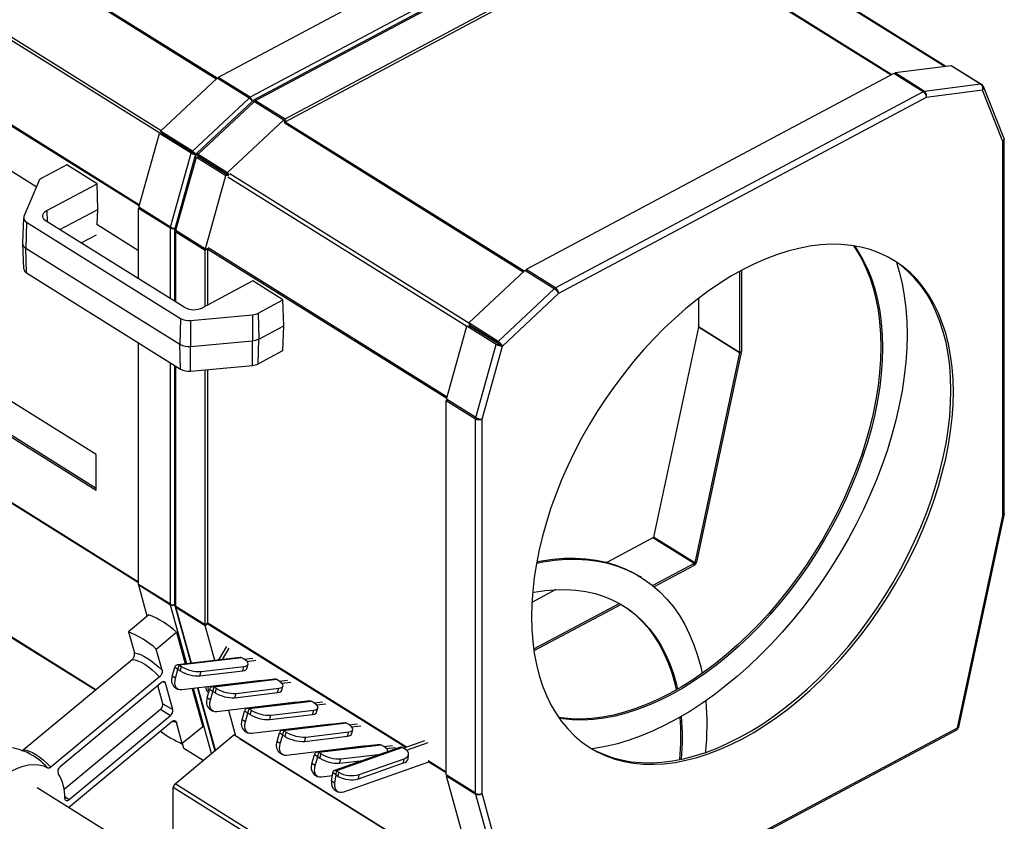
# Model space of a CAD drawing. Header units: millimetres. Extents: x 53 to 2304, y -1962 to 376.
# Tile 7 of 11: x 1621 to 2032, y -1238 to -903. Entities that reach past the tile are written whole.
import ezdxf

# ---------------------------------------------------------------- set-up
doc = ezdxf.new("R2010")
doc.units = ezdxf.units.MM

msp = doc.modelspace()

# ---------------------------------------------------------------- linework, layer by layer
at = {"color": 7, "linetype": 'Continuous', "lineweight": 25}
for p, q in [((1857.51, -845.22), (1703.67, -927.26)), ((1870.81, -853.53), (1716.97, -935.57)), ((1872.09, -854.84), (1718.39, -936.81)), ((1719.31, -936.92), (1872.95, -854.98)), ((1731.59, -944.6), (1885.24, -862.65)), ((1885.62, -863.77), (1985.18, -925.98)), ((1908.31, -860.85), (2007.33, -922.72)), ((2007.63, -922.68), (1908.66, -860.83)), ((1731.59, -945.82), (1885.24, -863.88)), ((1885.14, -863.93), (1984.79, -926.19)), ((1702.88, -927.92), (1627.25, -880.66)), ((1703.19, -927.63), (1627.66, -880.44)), ((1679.29, -950.59), (1603.42, -903.18)), ((1679.83, -949.54), (1604.2, -902.27)), ((1986.46, -925.4), (1986.34, -925.83)), ((2009.9, -922.39), (1986.46, -925.4)), ((1998.74, -933.08), (1986.46, -925.4)), ((2022.19, -930.06), (2009.9, -922.39)), ((2010.67, -922.83), (2010.64, -922.85)), ((2022.95, -930.5), (2010.67, -922.83)), ((1679.63, -949.73), (1703.27, -927.55)), ((1716.57, -935.86), (1703.27, -927.55)), ((1716.97, -935.57), (1703.67, -927.26)), ((1703.67, -927.26), (1703.67, -927.8)), ((1985.94, -925.58), (1832.29, -1007.52)), ((1998.22, -933.26), (1985.94, -925.58)), ((1670.62, -980.97), (1594.92, -933.67)), ((1670.73, -980.58), (1595.03, -933.27)), ((1998.22, -933.26), (1844.57, -1015.2)), ((1998.74, -933.08), (1998.6, -933.58)), ((2022.19, -930.06), (1998.74, -933.08)), ((2022.95, -932.59), (1999.53, -935.6)), ((2022.95, -930.5), (2022.73, -930.71)), ((2031.47, -954.07), (2022.95, -932.59)), ((2031.94, -952.55), (2023.38, -930.98)), ((1692.93, -958.04), (1716.57, -935.86)), ((1717.97, -937.11), (1694.54, -959.08)), ((1695.34, -959.29), (1718.78, -937.3)), ((1716.97, -935.57), (1716.97, -936.15)), ((1718.78, -937.3), (1731.07, -944.98)), ((1719.31, -936.92), (1719.31, -937.63)), ((1719.31, -936.92), (1731.59, -944.6)), ((1999.53, -935.6), (1845.84, -1017.57)), ((1707.62, -966.97), (1731.07, -944.98)), ((1731.07, -944.98), (1731.44, -945.92)), ((1731.2, -946.12), (1831.09, -1008.54)), ((1731.34, -945.67), (1731.59, -945.82)), ((1731.59, -944.6), (1731.59, -945.82)), ((1731.68, -945.77), (1831.5, -1008.15)), ((1692.93, -958.04), (1679.63, -949.73)), ((1679.63, -949.73), (1679.88, -950.36)), ((1627.69, -972.98), (1594.83, -952.44)), ((1670.48, -981.49), (1679.09, -950.62)), ((1679.09, -950.62), (1679.78, -950.53)), ((1692.39, -958.93), (1679.09, -950.62)), ((1693.08, -958.84), (1679.78, -950.53)), ((1693.18, -958.67), (1679.88, -950.36)), ((2031.47, -1110.54), (2031.47, -954.07)), ((2032.08, -1109.73), (2032.08, -953.26)), ((1692.93, -958.04), (1693.18, -958.67)), ((1683.78, -989.8), (1692.39, -958.93)), ((1694.05, -959.9), (1685.52, -990.5)), ((1686.04, -991.16), (1694.58, -960.55)), ((1692.39, -958.93), (1693.08, -958.84)), ((1693.6, -959.04), (1694.28, -959.47)), ((1694.21, -959.74), (1694.28, -959.47)), ((1694.28, -959.47), (1694.49, -959.28)), ((1695.6, -960.28), (1694.58, -959.64)), ((1694.58, -960.55), (1695.61, -960.41)), ((1694.58, -960.55), (1706.86, -968.22)), ((1695.34, -959.29), (1707.62, -966.97)), ((1695.34, -959.29), (1695.71, -960.24)), ((1695.61, -960.41), (1707.89, -968.09)), ((1695.71, -960.24), (1708, -967.92)), ((1640.42, -963.78), (1630, -969.33)), ((1653.04, -971.66), (1640.42, -963.78)), ((1652.69, -1084.87), (1466.91, -968.78)), ((1628.67, -970.65), (1622.53, -985.37)), ((1698.32, -998.83), (1706.86, -968.22)), ((1706.86, -968.22), (1707.89, -968.09)), ((1707.62, -966.97), (1708, -967.92)), ((1707.68, -968.77), (1807.55, -1031.18)), ((1707.8, -968.43), (1707.89, -968.09)), ((1708, -967.92), (1708.26, -967.67)), ((1708.51, -967.4), (1808.4, -1029.82)), ((1632.1, -982.83), (1653.04, -971.66)), ((1653.35, -982.47), (1653.04, -971.66)), ((1632.1, -982.83), (1632.24, -987.55)), ((1637.57, -990.88), (1653.35, -982.47)), ((1653.16, -988.68), (1653.35, -982.47)), ((1670.41, -981.97), (1670.86, -981.73)), ((1670.41, -1011.4), (1670.41, -981.97)), ((1683.71, -990.28), (1670.41, -981.97)), ((1683.78, -989.8), (1670.48, -981.49)), ((1473.07, -986.63), (1652.69, -1098.88)), ((1622.4, -985.92), (1621.95, -996.53)), ((1689.48, -1023.32), (1631.8, -987.28)), ((1472.95, -987.41), (1652.69, -1099.73)), ((1623.61, -987.76), (1623.27, -998.56)), ((1623.61, -987.76), (1687.99, -1027.99)), ((1670.41, -999.67), (1652.98, -988.78)), ((1683.71, -990.28), (1684.2, -990.02)), ((1683.71, -1019.71), (1683.71, -990.28)), ((1685.45, -991.02), (1685.45, -1020.8)), ((1686.04, -991.16), (1698.32, -998.83)), ((1646.43, -996.42), (1652.85, -992.99)), ((1685.95, -991.79), (1686.54, -991.47)), ((1685.95, -991.79), (1698.23, -999.46)), ((1685.95, -1021.11), (1685.95, -991.79)), ((1621.95, -996.67), (1622.4, -1007.28)), ((1623.27, -998.56), (1687.65, -1038.79)), ((1623.61, -1008.99), (1623.27, -998.56)), ((1698.23, -999.46), (1699.33, -998.88)), ((1698.23, -1022.94), (1698.23, -999.46)), ((1698.32, -998.83), (1699.35, -998.7)), ((1699.11, -998.73), (1699.33, -998.88)), ((1699.33, -1022.35), (1699.33, -998.88)), ((1699.33, -998.98), (1799.14, -1061.35)), ((1699.42, -998.4), (1799.29, -1060.81)), ((1670.41, -1138.43), (1451.4, -1001.57)), ((1670.41, -1138.17), (1451.63, -1001.46)), ((1844.57, -1015.2), (1832.29, -1007.52)), ((1832.29, -1007.52), (1832.29, -1008.23)), ((1623.61, -1008.99), (1687.99, -1049.22)), ((1808.32, -1029.89), (1831.77, -1007.9)), ((1844.05, -1015.58), (1831.77, -1007.9)), ((1921.51, -1008.33), (1921.51, -1042.26)), ((1922.24, -1007.93), (1922.24, -1041.87)), ((1718.12, -1012.33), (1697.18, -1023.49)), ((1730.74, -1020.21), (1718.12, -1012.33)), ((1820.6, -1037.57), (1844.05, -1015.58)), ((1844.57, -1015.2), (1844.57, -1015.96)), ((1822.42, -1039.53), (1845.84, -1017.57)), ((1904.34, -1019.62), (1904.34, -1031.54)), ((1720.32, -1025.77), (1730.74, -1020.21)), ((1731.04, -1031.02), (1730.74, -1020.21)), ((1687.99, -1027.99), (1687.65, -1038.79)), ((1692.04, -1028.81), (1717.94, -1026.43)), ((1717.94, -1026.43), (1718.01, -1037.31)), ((1720.32, -1025.77), (1720.62, -1036.58)), ((1692.04, -1028.81), (1692.11, -1039.68)), ((1720.62, -1036.58), (1731.04, -1031.02)), ((1730.74, -1041.44), (1731.04, -1031.02)), ((1799.02, -1061.76), (1807.56, -1031.15)), ((1807.56, -1031.15), (1808.59, -1031.01)), ((1819.84, -1038.82), (1807.56, -1031.15)), ((1820.6, -1037.57), (1808.32, -1029.89)), ((1808.32, -1029.89), (1808.7, -1030.84)), ((1820.88, -1038.69), (1808.59, -1031.01)), ((1820.98, -1038.52), (1808.7, -1030.84)), ((1904.33, -1031.63), (1885.59, -1119.34)), ((1921.5, -1042.35), (1904.33, -1031.63)), ((1921.51, -1042.26), (1904.34, -1031.54)), ((1720.32, -1047), (1720.62, -1036.58)), ((1670.41, -1139.12), (1670.41, -1038.24)), ((1687.99, -1049.22), (1687.65, -1038.79)), ((1692.04, -1050.04), (1692.11, -1039.68)), ((1692.11, -1039.68), (1718.01, -1037.31)), ((1717.94, -1047.66), (1718.01, -1037.31)), ((1811.31, -1069.44), (1819.84, -1038.82)), ((1813.9, -1070.1), (1822.42, -1039.53)), ((1819.84, -1038.82), (1820.88, -1038.69)), ((1820.6, -1037.57), (1820.98, -1038.52)), ((1821.4, -1038.89), (1822.42, -1039.53)), ((1720.32, -1047), (1730.74, -1041.44)), ((1921.5, -1042.35), (1902.76, -1130.07)), ((1922.2, -1042.19), (1903.47, -1129.9)), ((1922.2, -1042.19), (1921.5, -1042.35)), ((1921.51, -1042.26), (1922.24, -1041.87)), ((1683.71, -1147.43), (1683.71, -1046.55)), ((1685.45, -1047.64), (1685.45, -1147.49)), ((1685.95, -1148.19), (1685.95, -1047.95)), ((1692.04, -1050.04), (1717.94, -1047.66)), ((1698.23, -1155.87), (1698.23, -1049.47)), ((1699.33, -1155.28), (1699.33, -1049.37)), ((1798.93, -1062.39), (1799.52, -1062.07)), ((1811.21, -1070.07), (1798.93, -1062.39)), ((1798.93, -1218.79), (1798.93, -1062.39)), ((1811.31, -1069.44), (1799.02, -1061.76)), ((1811.21, -1070.07), (1811.86, -1069.72)), ((1811.21, -1226.47), (1811.21, -1070.07)), ((1813.9, -1226.57), (1813.9, -1070.1)), ((1652.69, -1099.73), (1652.69, -1084.87)), ((1518.79, -1099.79), (1652.4, -1183.28)), ((1652.54, -1183.17), (1518.93, -1099.67)), ((2012.55, -1199.09), (2031.47, -1110.54)), ((2013.11, -1198.76), (2032.03, -1110.15)), ((1885.31, -1119.73), (1866.08, -1129.99)), ((1902.48, -1130.46), (1885.31, -1119.73)), ((1902.76, -1130.07), (1885.59, -1119.34)), ((1902.48, -1130.46), (1885.23, -1139.66)), ((1902.48, -1131.28), (1902.48, -1130.46)), ((1902.76, -1130.07), (1903.47, -1129.9)), ((1902.48, -1131.28), (1885.83, -1140.16)), ((1683.71, -1147.43), (1670.41, -1139.12)), ((1670.45, -1139.47), (1670.68, -1139.28)), ((1683.75, -1147.78), (1670.45, -1139.47)), ((1674.04, -1152.43), (1670.45, -1139.47)), ((1880.52, -1136.31), (1879.84, -1135.89)), ((1844.79, -1141.34), (1834.7, -1146.72)), ((1683.75, -1147.78), (1684.01, -1147.56)), ((1871.27, -1147.1), (1835.44, -1166.21)), ((1872.01, -1147.53), (1835.55, -1166.97)), ((1690.54, -1172.3), (1683.75, -1147.78)), ((1685.52, -1148.01), (1692.18, -1172.1)), ((1685.95, -1148.19), (1698.23, -1155.87)), ((1686.01, -1148.64), (1686.29, -1148.4)), ((1686.01, -1148.64), (1698.29, -1156.31)), ((1692.49, -1172.06), (1686.01, -1148.64)), ((1674.73, -1151.86), (1666.21, -1158.94)), ((1698.23, -1155.87), (1699.33, -1155.28)), ((1698.29, -1156.31), (1699.35, -1155.43)), ((1699.33, -1155.19), (1782.38, -1207.09)), ((1699.38, -1155.57), (1782.02, -1207.21)), ((1666.21, -1158.94), (1668.66, -1167.81)), ((1677.75, -1166.15), (1686.26, -1159.07)), ((1686.26, -1159.07), (1689.94, -1172.37)), ((1702.32, -1170.89), (1698.29, -1156.31)), ((1680.2, -1175.02), (1677.75, -1166.15)), ((1703.94, -1170.7), (1707.24, -1165.12)), ((1705.44, -1170.52), (1708.26, -1165.75)), ((1622.25, -1208.35), (1667.68, -1170.58)), ((1712.8, -1169.64), (1686.65, -1172.76)), ((1713.55, -1169.83), (1687.4, -1172.94)), ((1714.5, -1170.42), (1713.55, -1169.83)), ((1714.54, -1170.44), (1718.08, -1170.02)), ((1715.64, -1171.32), (1719.44, -1170.87)), ((1684.5, -1177.51), (1685.52, -1173.9)), ((1686.88, -1174.75), (1685.52, -1173.9)), ((1685.86, -1178.35), (1686.88, -1174.75)), ((1686.88, -1174.75), (1687.4, -1172.94)), ((1686.88, -1174.75), (1687.83, -1175.34)), ((1687.4, -1172.94), (1688.35, -1173.54)), ((1687.83, -1175.34), (1688.35, -1173.54)), ((1696.03, -1177.39), (1713.93, -1175.26)), ((1696.03, -1177.39), (1696.55, -1175.59)), ((1696.55, -1175.59), (1714.44, -1173.46)), ((1713.93, -1175.26), (1714.44, -1173.46)), ((1715.63, -1174.36), (1716.14, -1172.55)), ((1679.22, -1177.79), (1633.78, -1215.55)), ((1679.9, -1180.23), (1637.67, -1215.33)), ((1680.65, -1179.83), (1681.7, -1180.43)), ((1684.74, -1191.42), (1681.7, -1180.43)), ((1685.86, -1178.35), (1684.5, -1177.51)), ((1721.77, -1179.3), (1688.45, -1183.27)), ((1727.39, -1178.76), (1701.23, -1181.88)), ((1728.14, -1178.94), (1701.98, -1182.06)), ((1729.09, -1179.54), (1728.14, -1178.94)), ((1729.13, -1179.56), (1732.67, -1179.13)), ((1730.23, -1180.44), (1734.03, -1179.98)), ((1680.52, -1189), (1678.43, -1181.45)), ((1685.45, -1182.1), (1686.81, -1182.95)), ((1692.81, -1182.75), (1697.2, -1198.62)), ((1700.92, -1209.84), (1693.41, -1182.68)), ((1695.05, -1182.49), (1702.3, -1208.7)), ((1702.56, -1208.48), (1695.36, -1182.45)), ((1699.09, -1186.62), (1700.11, -1183.01)), ((1699.41, -1184.01), (1699.77, -1184.23)), ((1701.47, -1183.86), (1700.11, -1183.01)), ((1700.45, -1187.47), (1701.47, -1183.86)), ((1701.47, -1183.86), (1701.98, -1182.06)), ((1701.47, -1183.86), (1702.42, -1184.46)), ((1701.98, -1182.06), (1702.93, -1182.65)), ((1702.42, -1184.46), (1702.93, -1182.65)), ((1706.11, -1181.17), (1706.03, -1181.31)), ((1710.62, -1186.51), (1728.52, -1184.38)), ((1710.62, -1186.51), (1711.14, -1184.7)), ((1711.14, -1184.7), (1729.03, -1182.57)), ((1728.52, -1184.38), (1729.03, -1182.57)), ((1730.22, -1183.47), (1730.73, -1181.67)), ((1700.45, -1187.47), (1699.09, -1186.62)), ((1736.36, -1188.42), (1703.04, -1192.39)), ((1741.98, -1187.88), (1715.82, -1190.99)), ((1742.73, -1188.06), (1716.57, -1191.18)), ((1743.68, -1188.65), (1742.73, -1188.06)), ((1743.71, -1188.67), (1747.26, -1188.25)), ((1639.31, -1224.77), (1679.59, -1191.29)), ((1679.59, -1191.29), (1683.7, -1193.98)), ((1680.52, -1189), (1684.74, -1191.42)), ((1700.04, -1191.22), (1701.4, -1192.07)), ((1711.09, -1202.59), (1708.1, -1191.79)), ((1713.68, -1195.74), (1714.7, -1192.13)), ((1716.06, -1192.98), (1714.7, -1192.13)), ((1716.06, -1192.98), (1716.57, -1191.18)), ((1716.57, -1191.18), (1717.52, -1191.77)), ((1717.01, -1193.57), (1717.52, -1191.77)), ((1725.72, -1193.82), (1743.62, -1191.69)), ((1743.11, -1193.49), (1743.62, -1191.69)), ((1744.81, -1192.59), (1745.32, -1190.79)), ((1744.82, -1189.55), (1748.62, -1189.1)), ((1641.16, -1232.34), (1684.37, -1196.42)), ((1641.47, -1229.08), (1683.7, -1193.98)), ((1688.69, -1205.7), (1686.23, -1196.83)), ((1715.04, -1196.59), (1713.68, -1195.74)), ((1715.04, -1196.59), (1716.06, -1192.98)), ((1716.06, -1192.98), (1717.01, -1193.57)), ((1725.21, -1195.63), (1743.11, -1193.49)), ((1725.21, -1195.63), (1725.72, -1193.82)), ((1756.57, -1196.99), (1730.41, -1200.11)), ((1697.2, -1198.62), (1688.69, -1205.7)), ((1714.63, -1200.34), (1715.99, -1201.18)), ((1750.95, -1197.54), (1717.63, -1201.51)), ((1730.65, -1202.1), (1731.16, -1200.29)), ((1757.32, -1197.18), (1731.16, -1200.29)), ((1731.16, -1200.29), (1732.11, -1200.89)), ((1731.6, -1202.69), (1732.11, -1200.89)), ((1740.31, -1202.94), (1758.21, -1200.81)), ((1758.27, -1197.77), (1757.32, -1197.18)), ((1757.7, -1202.61), (1758.21, -1200.81)), ((1758.3, -1197.79), (1761.85, -1197.37)), ((1759.4, -1201.71), (1759.91, -1199.9)), ((1759.41, -1198.67), (1763.21, -1198.22)), ((1832.35, -1295.86), (2012.23, -1199.93)), ((1832.81, -1294.95), (2012.55, -1199.09)), ((1685.65, -1222.53), (1710.27, -1202.07)), ((1687.6, -1205.28), (1688.88, -1206.08)), ((1807.31, -1262.71), (1710.27, -1202.07)), ((1712.64, -1203.51), (1811.77, -1265.46)), ((1712.67, -1203.57), (1712.65, -1203.52)), ((1728.27, -1204.86), (1729.29, -1201.25)), ((1729.62, -1205.7), (1728.27, -1204.86)), ((1730.65, -1202.1), (1729.29, -1201.25)), ((1729.62, -1205.7), (1730.65, -1202.1)), ((1730.65, -1202.1), (1731.6, -1202.69)), ((1739.8, -1204.74), (1757.7, -1202.61)), ((1739.8, -1204.74), (1740.31, -1202.94)), ((1781.02, -1207.57), (1790.06, -1204.38)), ((1782.3, -1208.44), (1791.42, -1205.23)), ((1623.8, -1209.37), (1623.99, -1209.45)), ((1688.81, -1205.83), (1688.48, -1205.63)), ((1689.34, -1207.74), (1688.76, -1205.64)), ((1697.39, -1212.78), (1689.34, -1207.74)), ((1718.44, -1207.13), (1718.41, -1207.16)), ((1718.46, -1207.19), (1718.45, -1207.14)), ((1719.81, -1207.99), (1719.77, -1208.01)), ((1765.54, -1206.65), (1732.22, -1210.62)), ((1771.16, -1206.11), (1745, -1209.23)), ((1745.24, -1211.21), (1745.75, -1209.41)), ((1771.91, -1206.29), (1745.75, -1209.41)), ((1745.75, -1209.41), (1746.7, -1210)), ((1779.78, -1207.21), (1752.23, -1216.91)), ((1780.68, -1207.36), (1753.14, -1217.06)), ((1772.86, -1206.89), (1771.91, -1206.29)), ((1772.89, -1206.91), (1776.44, -1206.48)), ((1774, -1207.79), (1777.8, -1207.33)), ((1774.48, -1209.07), (1774.5, -1209.02)), ((1781.63, -1207.95), (1780.68, -1207.36)), ((1729.22, -1209.45), (1730.57, -1210.3)), ((1742.86, -1213.97), (1743.88, -1210.37)), ((1745.24, -1211.21), (1743.88, -1210.37)), ((1744.21, -1214.82), (1745.24, -1211.21)), ((1745.24, -1211.21), (1746.19, -1211.81)), ((1746.19, -1211.81), (1746.7, -1210)), ((1754.39, -1213.86), (1754.9, -1212.05)), ((1754.39, -1213.86), (1764.22, -1212.69)), ((1754.9, -1212.05), (1771.7, -1210.05)), ((1791.56, -1213.45), (1756.07, -1225.95)), ((1762.51, -1218.66), (1781.36, -1212.02)), ((1781.12, -1213.76), (1781.36, -1212.02)), ((1782.99, -1212.03), (1783.23, -1210.29)), ((1791.42, -1212.74), (1798.93, -1217.43)), ((1791.46, -1213.11), (1798.93, -1217.78)), ((1744.21, -1214.82), (1742.86, -1213.97)), ((1752.9, -1218.79), (1753.14, -1217.06)), ((1753.14, -1217.06), (1754.09, -1217.65)), ((1762.27, -1220.4), (1781.12, -1213.76)), ((1743.81, -1218.57), (1745.16, -1219.42)), ((1751.37, -1219.2), (1746.81, -1219.74)), ((1751.07, -1221.42), (1751.54, -1217.95)), ((1752.43, -1222.27), (1751.07, -1221.42)), ((1752.9, -1218.79), (1751.54, -1217.95)), ((1752.43, -1222.27), (1752.9, -1218.79)), ((1752.9, -1218.79), (1753.85, -1219.39)), ((1753.85, -1219.39), (1754.09, -1217.65)), ((1762.27, -1220.4), (1762.51, -1218.66)), ((1811.21, -1226.47), (1798.93, -1218.79)), ((1798.99, -1219.24), (1799.27, -1219.01)), ((1811.27, -1226.92), (1798.99, -1219.24)), ((1817.93, -1287.71), (1798.99, -1219.24)), ((1744.49, -1296.91), (1628.11, -1224.19)), ((1781.93, -1284.68), (1684.89, -1224.04)), ((1684.89, -1259.67), (1684.89, -1224.04)), ((1782.69, -1283.17), (1685.65, -1222.53)), ((1752.24, -1224.98), (1753.6, -1225.83)), ((1639.61, -1227.86), (1641.47, -1229.08)), ((1811.27, -1226.92), (1811.61, -1226.64)), ((1830.21, -1295.39), (1811.27, -1226.92)), ((1832.81, -1294.95), (1813.9, -1226.57))]:
    msp.add_line(p, q, dxfattribs=at)
at = {"color": 7, "linetype": 'Continuous', "lineweight": 25, "flags": 128}
for points in [[(1695.59, -960.27), (1695.58, -960.27), (1695.53, -960.37)], [(1631.8, -987.28), (1631.15, -986.78), (1630.69, -986.23), (1630.42, -985.63), (1630.36, -985.01), (1630.5, -984.4), (1630.85, -983.82), (1631.39, -983.29), (1632.1, -982.83)], [(2010.83, -1058.67), (2010.7, -1053.44), (2010.31, -1048.35), (2009.67, -1043.44), (2008.77, -1038.71), (2007.61, -1034.17), (2006.21, -1029.85), (2004.57, -1025.74), (2002.68, -1021.87), (2000.56, -1018.25), (1998.21, -1014.88), (1995.64, -1011.78), (1992.85, -1008.96), (1989.86, -1006.42), (1986.68, -1004.17), (1983.3, -1002.22), (1979.75, -1000.57), (1976.03, -999.23), (1972.15, -998.2), (1968.13, -997.48), (1963.97, -997.09), (1959.69, -997.01), (1955.31, -997.25), (1950.83, -997.81), (1946.26, -998.69), (1941.63, -999.88), (1936.94, -1001.38), (1932.21, -1003.19), (1927.46, -1005.29), (1922.68, -1007.69), (1917.91, -1010.38), (1913.15, -1013.35), (1908.42, -1016.59), (1903.74, -1020.09), (1899.1, -1023.84), (1894.54, -1027.83), (1890.06, -1032.05), (1885.67, -1036.49), (1881.4, -1041.13), (1877.24, -1045.95), (1873.22, -1050.96), (1869.34, -1056.12), (1865.62, -1061.43), (1862.07, -1066.87), (1858.69, -1072.42), (1855.5, -1078.07), (1852.51, -1083.8), (1849.73, -1089.6), (1847.16, -1095.44), (1844.81, -1101.31), (1842.69, -1107.2), (1840.8, -1113.08), (1839.15, -1118.94), (1837.75, -1124.76), (1836.6, -1130.52), (1835.7, -1136.22), (1835.06, -1141.82), (1834.67, -1147.31), (1834.54, -1152.69), (1834.67, -1157.92), (1835.06, -1163.01), (1835.7, -1167.92), (1836.6, -1172.65), (1837.75, -1177.19), (1839.15, -1181.51), (1840.8, -1185.62), (1842.69, -1189.48), (1844.81, -1193.11), (1847.16, -1196.47), (1849.73, -1199.57), (1852.51, -1202.4), (1855.5, -1204.94), (1858.69, -1207.19), (1862.07, -1209.14), (1865.62, -1210.79), (1869.34, -1212.13), (1873.22, -1213.16), (1877.24, -1213.87), (1881.4, -1214.27), (1885.67, -1214.35), (1890.06, -1214.1), (1894.54, -1213.54), (1899.1, -1212.67), (1903.74, -1211.48), (1908.42, -1209.98), (1913.15, -1208.17), (1917.91, -1206.07), (1922.68, -1203.66), (1927.46, -1200.98), (1932.21, -1198.01), (1936.94, -1194.77), (1941.63, -1191.27), (1946.26, -1187.52), (1950.83, -1183.52), (1955.31, -1179.31), (1959.69, -1174.87), (1963.97, -1170.23), (1968.13, -1165.4), (1972.15, -1160.4), (1976.03, -1155.24), (1979.75, -1149.93), (1983.3, -1144.49), (1986.68, -1138.94), (1989.86, -1133.29), (1992.85, -1127.55), (1995.64, -1121.76), (1998.21, -1115.92), (2000.56, -1110.04), (2002.68, -1104.16), (2004.57, -1098.28), (2006.21, -1092.42), (2007.61, -1086.6), (2008.77, -1080.83), (2009.67, -1075.14), (2010.31, -1069.54), (2010.7, -1064.04), (2010.83, -1058.67)], [(1969.13, -997.63), (1970.26, -999.32), (1972.38, -1002.95), (1974.27, -1006.82), (1975.91, -1010.92), (1977.31, -1015.25), (1978.47, -1019.78), (1979.37, -1024.51), (1980.01, -1029.43), (1980.4, -1034.51), (1980.53, -1039.75), (1980.4, -1045.12), (1980.01, -1050.62), (1979.37, -1056.22), (1978.47, -1061.91), (1977.31, -1067.67), (1975.91, -1073.49), (1974.27, -1079.35), (1972.38, -1085.23), (1970.26, -1091.12), (1967.91, -1096.99), (1965.34, -1102.83), (1962.55, -1108.63), (1959.56, -1114.36), (1956.38, -1120.01), (1953, -1125.56), (1949.45, -1131), (1945.73, -1136.31), (1941.85, -1141.47), (1937.83, -1146.48), (1933.67, -1151.31), (1929.39, -1155.94), (1925.01, -1160.38), (1920.53, -1164.6), (1915.96, -1168.59), (1911.33, -1172.34), (1906.64, -1175.84), (1901.91, -1179.08), (1897.16, -1182.05), (1892.38, -1184.74), (1887.61, -1187.14), (1882.85, -1189.25), (1878.12, -1191.05), (1873.44, -1192.55), (1868.8, -1193.74), (1864.24, -1194.62), (1859.76, -1195.18), (1855.37, -1195.42), (1851.1, -1195.34), (1846.94, -1194.95), (1845.94, -1194.8)], [(1969.56, -997.7), (1970.94, -999.75), (1973.06, -1003.37), (1974.95, -1007.24), (1976.59, -1011.34), (1977.99, -1015.67), (1979.15, -1020.2), (1980.04, -1024.94), (1980.69, -1029.85), (1981.08, -1034.93), (1981.21, -1040.17), (1981.08, -1045.54), (1980.69, -1051.04), (1980.04, -1056.64), (1979.15, -1062.33), (1977.99, -1068.1), (1976.59, -1073.92), (1974.95, -1079.78), (1973.06, -1085.66), (1970.94, -1091.54), (1968.59, -1097.42), (1966.02, -1103.26), (1963.23, -1109.05), (1960.24, -1114.78), (1957.05, -1120.43), (1953.68, -1125.99), (1950.13, -1131.43), (1946.4, -1136.73), (1942.53, -1141.9), (1938.51, -1146.9), (1934.35, -1151.73), (1930.07, -1156.37), (1925.69, -1160.8), (1921.21, -1165.02), (1916.64, -1169.02), (1912.01, -1172.77), (1907.32, -1176.27), (1902.59, -1179.51), (1897.83, -1182.47), (1893.06, -1185.16), (1888.29, -1187.56), (1883.53, -1189.67), (1878.8, -1191.48), (1874.11, -1192.98), (1869.48, -1194.17), (1864.92, -1195.04), (1860.44, -1195.6), (1856.05, -1195.84), (1851.77, -1195.77), (1847.62, -1195.37), (1846.19, -1195.16)], [(2009.81, -1058.04), (2009.68, -1052.8), (2009.29, -1047.72), (2008.65, -1042.8), (2007.75, -1038.07), (2006.6, -1033.53), (2005.2, -1029.21), (2003.55, -1025.11), (2001.66, -1021.24), (1999.54, -1017.61), (1997.19, -1014.25), (1994.62, -1011.15), (1991.84, -1008.32), (1988.85, -1005.78), (1985.76, -1003.6)], [(1987.01, -1004.43), (1988.24, -1008.55), (1989.41, -1013.41), (1990.32, -1018.47), (1990.97, -1023.71), (1991.36, -1029.12), (1991.49, -1034.69), (1991.36, -1040.39), (1990.97, -1046.21), (1990.32, -1052.15), (1989.41, -1058.18), (1988.24, -1064.28), (1986.83, -1070.45), (1985.16, -1076.66), (1983.25, -1082.89), (1981.1, -1089.14), (1978.72, -1095.39), (1976.11, -1101.61), (1973.28, -1107.79), (1970.24, -1113.92), (1966.99, -1119.98), (1963.55, -1125.95), (1959.92, -1131.82), (1956.11, -1137.57), (1952.14, -1143.19), (1948.01, -1148.65), (1943.73, -1153.96), (1939.32, -1159.09), (1934.79, -1164.02), (1930.14, -1168.76), (1925.4, -1173.27), (1920.57, -1177.56), (1915.67, -1181.61), (1910.71, -1185.41), (1905.7, -1188.95), (1900.66, -1192.22), (1895.6, -1195.21), (1890.53, -1197.91), (1885.47, -1200.32), (1880.42, -1202.43), (1875.42, -1204.23), (1870.45, -1205.73), (1865.55, -1206.9), (1860.72, -1207.77), (1859.89, -1207.88)], [(1821.17, -1038.64), (1821.12, -1038.72), (1821.07, -1038.8)], [(1858.58, -1207.12), (1861.05, -1208.51), (1864.6, -1210.16), (1868.32, -1211.5), (1872.2, -1212.52), (1876.22, -1213.24), (1880.38, -1213.63), (1884.66, -1213.71), (1889.04, -1213.47), (1893.52, -1212.91), (1898.08, -1212.03), (1902.72, -1210.84), (1907.41, -1209.34), (1912.14, -1207.54), (1916.89, -1205.43), (1921.67, -1203.03), (1926.44, -1200.34), (1931.2, -1197.37), (1935.93, -1194.13), (1940.61, -1190.63), (1945.25, -1186.88), (1949.81, -1182.89), (1954.29, -1178.67), (1958.68, -1174.23), (1962.95, -1169.59), (1967.11, -1164.77), (1971.13, -1159.76), (1975.01, -1154.6), (1978.73, -1149.29), (1982.28, -1143.85), (1985.66, -1138.3), (1988.85, -1132.65), (1991.84, -1126.92), (1994.62, -1121.12), (1997.19, -1115.28), (1999.54, -1109.41), (2001.66, -1103.52), (2003.55, -1097.64), (2005.2, -1091.78), (2006.6, -1085.96), (2007.75, -1080.2), (2008.65, -1074.51), (2009.29, -1068.9), (2009.68, -1063.41), (2009.81, -1058.04)], [(1836.64, -1130.3), (1839.37, -1129.76), (1844.16, -1129.06), (1848.86, -1128.67), (1853.45, -1128.61), (1857.92, -1128.86), (1862.27, -1129.44), (1866.48, -1130.34), (1870.53, -1131.56), (1874.43, -1133.09), (1878.15, -1134.92), (1881.69, -1137.07), (1885.04, -1139.51), (1888.19, -1142.25), (1891.13, -1145.27), (1893.85, -1148.57), (1896.35, -1152.14), (1898.62, -1155.97), (1900.65, -1160.04), (1902.45, -1164.36), (1903.99, -1168.9), (1905.28, -1173.66), (1905.89, -1176.38)], [(1836.75, -1129.71), (1838.69, -1129.34), (1843.48, -1128.63), (1848.18, -1128.25), (1852.77, -1128.18), (1857.25, -1128.44), (1861.59, -1129.02), (1865.8, -1129.92), (1869.86, -1131.13), (1873.75, -1132.66), (1877.47, -1134.5), (1879.84, -1135.89)], [(1834.99, -1142.56), (1835.65, -1142.43), (1840.17, -1141.73), (1844.6, -1141.35), (1848.93, -1141.29), (1853.14, -1141.54), (1857.22, -1142.11), (1861.16, -1143), (1864.95, -1144.21), (1868.58, -1145.72), (1872.04, -1147.54), (1875.31, -1149.66), (1878.39, -1152.08), (1881.26, -1154.78), (1883.93, -1157.76), (1886.38, -1161.01), (1888.6, -1164.52), (1890.59, -1168.28), (1892.34, -1172.28), (1893.85, -1176.51), (1895.11, -1180.96), (1895.59, -1182.97)], [(1872.76, -1147.97), (1874.63, -1149.24), (1877.71, -1151.65), (1880.58, -1154.35), (1883.25, -1157.33), (1885.7, -1160.58), (1887.92, -1164.09), (1889.91, -1167.86), (1891.66, -1171.86), (1893.17, -1176.09), (1894.43, -1180.53), (1895.06, -1183.26)], [(1668.66, -1167.81), (1669.85, -1168.03), (1671.16, -1168.46), (1672.55, -1169.11), (1674.03, -1169.95), (1675.55, -1170.98), (1677.1, -1172.18), (1678.66, -1173.53), (1680.2, -1175.02)], [(1667.68, -1170.58), (1668.82, -1170.69), (1670.11, -1171.06), (1671.5, -1171.66), (1672.99, -1172.5), (1674.53, -1173.56), (1676.11, -1174.81), (1677.68, -1176.23), (1679.22, -1177.79)], [(1714.44, -1173.46), (1715.17, -1173.31), (1715.71, -1173.07), (1716.05, -1172.75), (1716.17, -1172.36), (1716.07, -1171.92), (1715.74, -1171.43), (1715.22, -1170.92), (1714.5, -1170.42)], [(1713.93, -1175.26), (1714.66, -1175.11), (1715.2, -1174.88), (1715.54, -1174.56), (1715.63, -1174.36)], [(1681.7, -1180.43), (1681.59, -1180.18), (1681.44, -1179.99), (1681.25, -1179.86), (1681.01, -1179.8), (1680.75, -1179.81), (1680.47, -1179.88), (1680.18, -1180.03), (1679.9, -1180.23)], [(1688.45, -1183.27), (1687.67, -1183.27), (1686.98, -1183.05), (1686.41, -1182.63), (1685.98, -1182.04), (1685.7, -1181.28), (1685.58, -1180.39), (1685.64, -1179.4), (1685.86, -1178.35)], [(1729.03, -1182.57), (1729.76, -1182.43), (1730.3, -1182.19), (1730.64, -1181.87), (1730.76, -1181.48), (1730.66, -1181.03), (1730.33, -1180.55), (1729.81, -1180.04), (1729.09, -1179.54)], [(1728.52, -1184.38), (1729.25, -1184.23), (1729.79, -1183.99), (1730.13, -1183.67), (1730.22, -1183.47)], [(1703.04, -1192.39), (1702.26, -1192.38), (1701.57, -1192.17), (1701, -1191.75), (1700.57, -1191.15), (1700.29, -1190.39), (1700.17, -1189.5), (1700.23, -1188.52), (1700.45, -1187.47)], [(1743.62, -1191.69), (1744.35, -1191.54), (1744.89, -1191.31), (1745.23, -1190.99), (1745.35, -1190.6), (1745.25, -1190.15), (1744.92, -1189.66), (1744.39, -1189.16), (1743.68, -1188.65)], [(1743.11, -1193.49), (1743.84, -1193.35), (1744.38, -1193.11), (1744.72, -1192.79), (1744.81, -1192.59)], [(1686.23, -1196.83), (1685.04, -1196.61), (1684.56, -1196.47)], [(1717.63, -1201.51), (1716.85, -1201.5), (1716.16, -1201.28), (1715.59, -1200.87), (1715.16, -1200.27), (1714.88, -1199.51), (1714.76, -1198.62), (1714.81, -1197.63), (1715.04, -1196.59)], [(1758.21, -1200.81), (1758.94, -1200.66), (1759.48, -1200.42), (1759.82, -1200.1), (1759.94, -1199.71), (1759.84, -1199.27), (1759.51, -1198.78), (1758.98, -1198.27), (1758.27, -1197.77)], [(1757.7, -1202.61), (1758.43, -1202.46), (1758.97, -1202.23), (1759.31, -1201.91), (1759.4, -1201.71)], [(1622.25, -1208.35), (1623.39, -1208.46), (1624.67, -1208.82), (1626.06, -1209.43), (1627.55, -1210.27), (1629.09, -1211.32), (1630.67, -1212.57), (1632.24, -1213.99), (1633.78, -1215.55)], [(1732.22, -1210.62), (1731.44, -1210.62), (1730.75, -1210.4), (1730.18, -1209.98), (1729.75, -1209.39), (1729.47, -1208.63), (1729.35, -1207.74), (1729.4, -1206.75), (1729.62, -1205.7)], [(1774.48, -1209.07), (1774.53, -1208.83), (1774.42, -1208.38), (1774.1, -1207.9), (1773.57, -1207.39), (1772.86, -1206.89)], [(1781.36, -1212.02), (1782.13, -1211.68), (1782.71, -1211.25), (1783.09, -1210.75), (1783.24, -1210.2), (1783.16, -1209.62), (1782.86, -1209.04), (1782.34, -1208.47), (1781.63, -1207.95)], [(1612.83, -1220.12), (1615.15, -1218.44), (1617.51, -1217.02), (1619.86, -1215.9), (1622.19, -1215.09), (1624.46, -1214.59), (1626.64, -1214.42), (1628.71, -1214.57), (1630.64, -1215.04), (1632.41, -1215.83)], [(1746.81, -1219.74), (1746.03, -1219.73), (1745.34, -1219.52), (1744.77, -1219.1), (1744.34, -1218.5), (1744.06, -1217.74), (1743.94, -1216.85), (1743.99, -1215.87), (1744.21, -1214.82)], [(1751.54, -1217.95), (1751.61, -1217.62), (1751.74, -1217.35), (1751.9, -1217.12), (1752.11, -1216.97), (1752.34, -1216.88), (1752.6, -1216.86), (1752.87, -1216.92), (1753.14, -1217.06)], [(1756.07, -1225.95), (1755.23, -1226.15), (1754.46, -1226.14), (1753.77, -1225.92), (1753.2, -1225.51), (1752.77, -1224.91), (1752.49, -1224.15), (1752.37, -1223.26), (1752.43, -1222.27)], [(1639.62, -1228.5), (1639.66, -1228.85), (1639.78, -1229.13), (1639.96, -1229.35), (1640.2, -1229.47), (1640.49, -1229.51), (1640.81, -1229.45), (1641.14, -1229.31), (1641.47, -1229.08)]]:
    msp.add_lwpolyline(points, dxfattribs=at)
at = {"color": 7, "linetype": 'Continuous', "lineweight": 25}
for centre, radius, start, end in [((1631.2, -971.89), 2.82, 115.1732, 153.8875), ((1624.4, -985.96), 1.96, 162.3026, 246.25), ((1624.37, -996.39), 2.43, 183.1718, 243.1291), ((1624.64, -1006.99), 2.25, 187.3653, 242.8076), ((1693.5, -1015.98), 8.37, 241.2711, 296.1099), ((1691.27, -1022.12), 6.73, 240.8065, 276.5486), ((1717.46, -1020.13), 6.32, 274.4053, 296.8767), ((1903.91, -1031.53), 0.431, 347.6315, 359.6646), ((1717.48, -1030.37), 6.95, 274.4043, 296.8768), ((1691.26, -1032.32), 7.4, 240.8063, 276.5491), ((1921.07, -1042.26), 0.431, 347.6315, 359.6646), ((1920.73, -1041.86), 1.51, 347.6364, 359.6524), ((1717.46, -1041.36), 6.32, 274.4053, 296.8767), ((1691.27, -1043.35), 6.73, 240.8065, 276.5486), ((1885, -1119.21), 0.609, 300.72, 347.6717), ((1901.39, -1129.44), 2.13, 300.7195, 347.6716), ((1902.17, -1129.94), 0.609, 300.72, 347.6717), ((1660.17, -1187.99), 38.95, 47.9412, 68.0567), ((1651.66, -1195.06), 38.94, 47.941, 68.057), ((1712.92, -1170.78), 1.15, 56.6642, 96.0209), ((1686.78, -1174.04), 1.26, 60.7302, 173.4102), ((1695.3, -1162.91), 14.5, 239.0084, 272.8971), ((1695.81, -1161.1), 14.5, 239.0084, 272.8969), ((1688.12, -1179.15), 3.97, 155.4976, 227.8669), ((1727.51, -1179.9), 1.15, 56.6642, 96.0209), ((1700.88, -1182.01), 2.48, 181.7674, 233.5943), ((1702.7, -1182.4), 3.31, 172.4392, 209.5732), ((1701.37, -1183.16), 1.26, 60.7302, 173.4102), ((1709.89, -1172.02), 14.5, 239.0084, 272.8971), ((1710.4, -1170.22), 14.5, 239.0084, 272.8969), ((1702.71, -1188.27), 3.97, 155.4976, 227.8669), ((1742.1, -1189.02), 1.15, 56.6642, 96.0209), ((1785.09, -1197.71), 122.84, 354.5604, 4.6751), ((1678.06, -1189.34), 2.48, 307.9652, 7.7702), ((1682, -1191.8), 2.77, 307.9648, 7.7704), ((1715.96, -1192.28), 1.26, 60.7272, 173.4176), ((1724.99, -1179.34), 14.5, 239.0084, 272.8969), ((1717.29, -1197.39), 3.97, 155.4976, 227.8669), ((1724.48, -1181.14), 14.5, 239.0084, 272.8971), ((1756.69, -1198.13), 1.15, 56.6642, 96.0209), ((1786.67, -1202.7), 110.3, 354.976, 4.2145), ((1788.08, -1203.14), 109.57, 355.2501, 4.6571), ((1702.07, -1171.92), 36.34, 231.6933, 248.3819), ((1730.55, -1201.39), 1.26, 60.7294, 173.4155), ((1739.58, -1188.45), 14.5, 239.009, 272.8959), ((1731.88, -1206.5), 3.97, 155.4976, 227.8669), ((1739.07, -1190.26), 14.5, 239.0089, 272.8961), ((1611.82, -1236.87), 30, 66.0729, 78.7368), ((1745.14, -1210.51), 1.26, 60.731, 173.4139), ((1771.28, -1207.25), 1.15, 56.6649, 96.0247), ((1780.08, -1208.19), 1.03, 54.2613, 106.9962), ((1611.56, -1234.63), 28.08, 42.0307, 63.7249), ((1753.66, -1199.37), 14.5, 239.0089, 272.8961), ((1754.17, -1197.57), 14.5, 239.009, 272.8959), ((1780.63, -1211.35), 2.46, 281.5675, 344.0543), ((1639.09, -1217.35), 2.47, 125.1698, 199.9463), ((1746.47, -1215.62), 3.97, 155.4976, 227.8669), ((1621.42, -1227.98), 18.21, 358.3771, 32.545), ((1754.46, -1222.28), 3.5, 165.8652, 230.5611), ((1759.25, -1209.99), 10.84, 240.1132, 286.1758), ((1759.49, -1208.25), 10.84, 240.1132, 286.1758), ((1687, -1224.16), 2.11, 129.5873, 176.8678)]:
    msp.add_arc(centre, radius, start, end, dxfattribs=at)
for points, knots in [([(1998.22, -933.26), (1998.39, -933.38), (1998.73, -933.64), (1999.16, -934.26), (1999.47, -934.96), (1999.51, -935.39), (1999.53, -935.6)], [0, 0, 0, 0, 0.249988, 0.499998, 0.749999, 1, 1, 1, 1]), ([(1999.53, -935.6), (1999.58, -935.36), (1999.67, -934.89), (1999.53, -934.14), (1999.22, -933.47), (1998.9, -933.21), (1998.74, -933.08)], [0, 0, 0, 0, 0.250004, 0.500003, 0.750012, 1, 1, 1, 1]), ([(2022.19, -930.06), (2022.34, -930.19), (2022.66, -930.46), (2022.96, -931.12), (2023.09, -931.88), (2022.99, -932.35), (2022.95, -932.59)], [0, 0, 0, 0, 0.249988, 0.499998, 0.749999, 1, 1, 1, 1]), ([(2022.95, -932.59), (2023.1, -932.41), (2023.4, -932.06), (2023.53, -931.45), (2023.4, -930.89), (2023.1, -930.63), (2022.95, -930.5)], [0, 0, 0, 0, 0.250001, 0.500001, 0.750011, 1, 1, 1, 1]), ([(1717.83, -937.21), (1717.79, -937.12), (1717.68, -936.91), (1717.37, -936.53), (1716.97, -936.13), (1716.7, -935.95), (1716.57, -935.86)], [0, 0, 0, 0, 0.189285, 0.459532, 0.729772, 1, 1, 1, 1]), ([(1716.97, -935.57), (1717.09, -935.67), (1717.34, -935.86), (1717.64, -936.32), (1717.86, -936.84), (1717.88, -937.16), (1717.9, -937.32)], [0, 0, 0, 0, 0.249988, 0.499991, 0.749997, 1, 1, 1, 1]), ([(1717.99, -937.13), (1718, -937.11), (1718.04, -937.01), (1718.31, -937.04), (1718.63, -937.22), (1718.78, -937.3)], [0, 0, 0, 0, 0.1113996, 0.555718, 1, 1, 1, 1]), ([(1719.31, -936.92), (1719.13, -936.84), (1718.8, -936.67), (1718.53, -936.76), (1718.4, -936.81)], [0, 0, 0, 0, 0.512311, 1, 1, 1, 1]), ([(2031.91, -952.56), (2031.96, -952.69), (2032.07, -952.99), (2031.92, -953.55), (2031.62, -953.9), (2031.47, -954.07)], [0, 0, 0, 0, 0.270729, 0.635364, 1, 1, 1, 1]), ([(2031.47, -954.07), (2031.63, -953.96), (2031.95, -953.75), (2032.13, -953.36), (2032.03, -953.13), (2032, -953.03)], [0, 0, 0, 0, 0.3698, 0.739599, 1, 1, 1, 1]), ([(1692.93, -958.04), (1693.06, -958.13), (1693.33, -958.3), (1693.74, -958.69), (1694.09, -959.11), (1694.22, -959.35), (1694.28, -959.47)], [0, 0, 0, 0, 0.249989, 0.499991, 0.75, 1, 1, 1, 1]), ([(1694.28, -959.47), (1694.14, -959.47), (1693.87, -959.47), (1693.33, -959.36), (1692.8, -959.18), (1692.52, -959.01), (1692.39, -958.93)], [0, 0, 0, 0, 0.25, 0.500009, 0.750009, 1, 1, 1, 1]), ([(1693.6, -959.04), (1693.57, -959.04), (1693.49, -959.03), (1693.34, -958.99), (1693.19, -958.92), (1693.11, -958.87), (1693.08, -958.84)], [0, 0, 0, 0, 0.249996, 0.500075, 0.749998, 1, 1, 1, 1]), ([(1693.18, -958.67), (1693.22, -958.69), (1693.3, -958.74), (1693.43, -958.84), (1693.54, -958.95), (1693.58, -959.01), (1693.6, -959.04)], [0, 0, 0, 0, 0.250003, 0.499927, 0.750024, 1, 1, 1, 1]), ([(1694.58, -959.64), (1694.43, -959.67), (1694.13, -959.73), (1694, -959.95), (1694.12, -960.24), (1694.42, -960.44), (1694.58, -960.55)], [0, 0, 0, 0, 0.250001, 0.500001, 0.750011, 1, 1, 1, 1]), ([(1695.34, -959.29), (1695.18, -959.2), (1694.87, -959.02), (1694.56, -959.02), (1694.44, -959.22), (1694.53, -959.5), (1694.58, -959.64)], [0, 0, 0, 0, 0.249988, 0.499998, 0.749999, 1, 1, 1, 1]), ([(1695.6, -960.28), (1695.57, -960.28), (1695.5, -960.28), (1695.48, -960.31), (1695.51, -960.36), (1695.58, -960.4), (1695.61, -960.41)], [0, 0, 0, 0, 0.249983, 0.499945, 0.750011, 1, 1, 1, 1]), ([(1695.71, -960.24), (1695.68, -960.22), (1695.63, -960.17), (1695.57, -960.16), (1695.56, -960.2), (1695.58, -960.25), (1695.6, -960.28)], [0, 0, 0, 0, 0.249987, 0.500058, 0.750008, 1, 1, 1, 1]), ([(1685.48, -990.38), (1685.4, -990.41), (1685.16, -990.51), (1684.68, -990.54), (1684.13, -990.48), (1683.85, -990.35), (1683.71, -990.28)], [0, 0, 0, 0, 0.156805, 0.437884, 0.718947, 1, 1, 1, 1]), ([(1683.78, -989.8), (1683.92, -989.88), (1684.2, -990.04), (1684.73, -990.21), (1685.22, -990.31), (1685.47, -990.3), (1685.57, -990.3)], [0, 0, 0, 0, 0.267536, 0.535083, 0.802638, 1, 1, 1, 1]), ([(1685.57, -990.69), (1685.52, -990.79), (1685.39, -991.02), (1685.51, -991.43), (1685.8, -991.67), (1685.95, -991.79)], [0, 0, 0, 0, 0.26405, 0.63204, 1, 1, 1, 1]), ([(1686.04, -991.16), (1685.9, -991.06), (1685.61, -990.85), (1685.46, -990.61), (1685.53, -990.52), (1685.54, -990.5)], [0, 0, 0, 0, 0.449045, 0.898132, 1, 1, 1, 1]), ([(1845.84, -1017.57), (1845.75, -1017.4), (1845.59, -1017.06), (1845.12, -1016.48), (1844.58, -1015.94), (1844.23, -1015.7), (1844.05, -1015.58)], [0, 0, 0, 0, 0.250004, 0.500003, 0.750012, 1, 1, 1, 1]), ([(1844.57, -1015.2), (1844.74, -1015.33), (1845.07, -1015.59), (1845.49, -1016.22), (1845.78, -1016.92), (1845.82, -1017.35), (1845.84, -1017.57)], [0, 0, 0, 0, 0.249988, 0.499998, 0.749999, 1, 1, 1, 1]), ([(1822.42, -1039.53), (1822.23, -1039.53), (1821.85, -1039.54), (1821.13, -1039.39), (1820.4, -1039.15), (1820.03, -1038.93), (1819.84, -1038.82)], [0, 0, 0, 0, 0.250001, 0.500001, 0.750011, 1, 1, 1, 1]), ([(1820.6, -1037.57), (1820.78, -1037.69), (1821.14, -1037.93), (1821.69, -1038.46), (1822.16, -1039.03), (1822.34, -1039.36), (1822.42, -1039.53)], [0, 0, 0, 0, 0.249988, 0.499998, 0.749999, 1, 1, 1, 1]), ([(1821.4, -1038.89), (1821.37, -1038.89), (1821.29, -1038.88), (1821.14, -1038.84), (1820.99, -1038.77), (1820.91, -1038.72), (1820.88, -1038.69)], [0, 0, 0, 0, 0.2500106, 0.4999629, 0.7500202, 1, 1, 1, 1]), ([(1820.98, -1038.52), (1821.02, -1038.54), (1821.1, -1038.58), (1821.23, -1038.69), (1821.34, -1038.8), (1821.38, -1038.86), (1821.4, -1038.89)], [0, 0, 0, 0, 0.249978, 0.50004, 0.749981, 1, 1, 1, 1]), ([(1811.31, -1069.44), (1811.49, -1069.54), (1811.87, -1069.75), (1812.6, -1069.99), (1813.33, -1070.12), (1813.71, -1070.11), (1813.9, -1070.1)], [0, 0, 0, 0, 0.249988, 0.5, 0.75, 1, 1, 1, 1]), ([(1813.9, -1070.1), (1813.7, -1070.19), (1813.29, -1070.36), (1812.53, -1070.43), (1811.78, -1070.34), (1811.4, -1070.16), (1811.21, -1070.07)], [0, 0, 0, 0, 0.2500012, 0.5000022, 0.7500116, 1, 1, 1, 1]), ([(2032.07, -1109.71), (2032.07, -1109.73), (2032.12, -1109.89), (2031.94, -1110.2), (2031.63, -1110.43), (2031.47, -1110.54)], [0, 0, 0, 0, 0.0475336, 0.5237666, 1, 1, 1, 1]), ([(2031.47, -1110.54), (2031.62, -1110.49), (2031.93, -1110.39), (2032.09, -1110.13), (2031.99, -1109.94), (2031.94, -1109.85)], [0, 0, 0, 0, 0.360797, 0.721592, 1, 1, 1, 1]), ([(1683.71, -1147.43), (1683.85, -1147.5), (1684.13, -1147.65), (1684.68, -1147.73), (1685.17, -1147.7), (1685.4, -1147.61), (1685.49, -1147.58)], [0, 0, 0, 0, 0.279684, 0.559379, 0.839088, 1, 1, 1, 1]), ([(1685.53, -1147.61), (1685.44, -1147.68), (1685.2, -1147.84), (1684.71, -1147.96), (1684.17, -1147.97), (1683.89, -1147.84), (1683.75, -1147.78)], [0, 0, 0, 0, 0.179171, 0.452789, 0.726401, 1, 1, 1, 1]), ([(1685.51, -1147.62), (1685.5, -1147.66), (1685.43, -1147.87), (1685.57, -1148.26), (1685.86, -1148.51), (1686.01, -1148.64)], [0, 0, 0, 0, 0.085696, 0.542867, 1, 1, 1, 1]), ([(1685.95, -1148.19), (1685.8, -1148.08), (1685.51, -1147.86), (1685.47, -1147.59), (1685.46, -1147.46)], [0, 0, 0, 0, 0.526242, 1, 1, 1, 1]), ([(1667.68, -1170.58), (1667.79, -1170.48), (1668.03, -1170.25), (1668.35, -1169.78), (1668.6, -1169.21), (1668.74, -1168.57), (1668.73, -1168.1), (1668.68, -1167.86), (1668.66, -1167.81)], [0, 0, 0, 0, 0.138498, 0.308441, 0.491649, 0.70014, 0.93712, 1, 1, 1, 1]), ([(1680.2, -1175.02), (1680.23, -1175.21), (1680.3, -1175.61), (1680.17, -1176.35), (1679.85, -1177.08), (1679.49, -1177.55), (1679.27, -1177.74), (1679.22, -1177.79)], [0, 0, 0, 0, 0.223975, 0.48169, 0.726296, 0.93628, 1, 1, 1, 1]), ([(1684.37, -1196.42), (1684.45, -1196.36), (1684.68, -1196.19), (1685.08, -1196.03), (1685.52, -1196.03), (1685.9, -1196.22), (1686.13, -1196.52), (1686.21, -1196.76), (1686.23, -1196.83)], [0, 0, 0, 0, 0.095991, 0.283628, 0.470558, 0.675466, 0.909552, 1, 1, 1, 1]), ([(2012.55, -1199.09), (2012.54, -1199.27), (2012.52, -1199.63), (2012.37, -1199.9), (2012.23, -1199.92), (2012.22, -1199.92)], [0, 0, 0, 0, 0.488247, 0.976494, 1, 1, 1, 1]), ([(2013.09, -1198.75), (2013.06, -1198.83), (2013.01, -1198.98), (2012.71, -1199.05), (2012.55, -1199.09)], [0, 0, 0, 0, 0.454518, 1, 1, 1, 1]), ([(1621.66, -1208.66), (1621.7, -1208.65), (1621.89, -1208.62), (1622.09, -1208.46), (1622.25, -1208.35)], [0, 0, 0, 0, 0.2416613, 1, 1, 1, 1]), ([(1633.78, -1215.55), (1633.75, -1215.58), (1633.57, -1215.72), (1633.24, -1215.9), (1632.81, -1215.97), (1632.55, -1215.9), (1632.42, -1215.83), (1632.41, -1215.83)], [0, 0, 0, 0, 0.076335, 0.359375, 0.649002, 0.971356, 1, 1, 1, 1]), ([(1811.21, -1226.47), (1811.4, -1226.57), (1811.78, -1226.76), (1812.53, -1226.86), (1813.29, -1226.82), (1813.7, -1226.65), (1813.9, -1226.57)], [0, 0, 0, 0, 0.249988, 0.499998, 0.749999, 1, 1, 1, 1]), ([(1813.9, -1226.57), (1813.7, -1226.71), (1813.31, -1226.98), (1812.57, -1227.17), (1811.84, -1227.17), (1811.46, -1227), (1811.27, -1226.92)], [0, 0, 0, 0, 0.250001, 0.500002, 0.750011, 1, 1, 1, 1])]:
    msp.add_open_spline(points, degree=3, knots=knots, dxfattribs=at)

doc.saveas('drawing.dxf')
